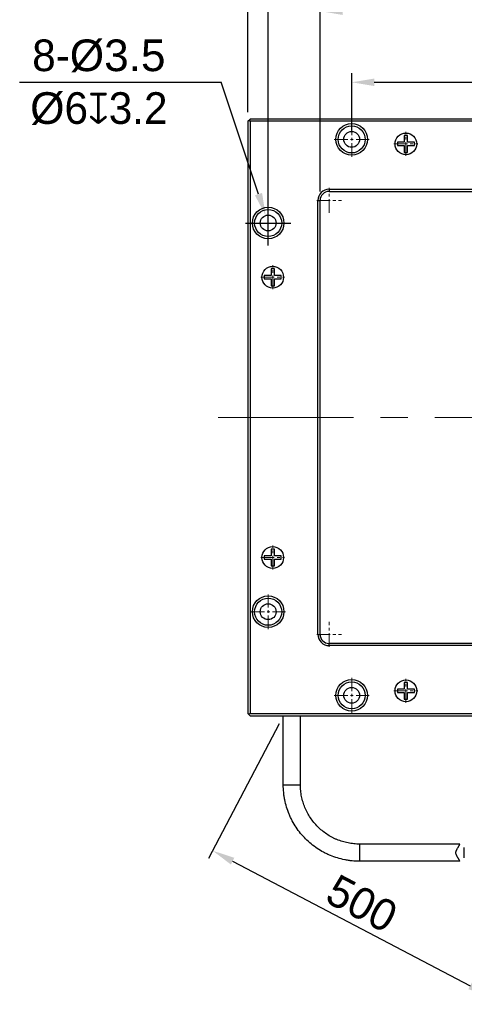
# Model space of a CAD drawing. Header units: inches. Extents: x 104 to 276, y -6115 to -5944.
# Tile 1 of 5: x 104 to 153, y -6112 to -6003. Entities that reach past the tile are written whole.
import ezdxf

# ---------------------------------------------------------------- set-up
doc = ezdxf.new("R2010")
doc.units = ezdxf.units.IN
doc.header["$LTSCALE"] = 3
doc.header["$MEASUREMENT"] = 0
doc.header["$PDSIZE"] = -5
doc.linetypes.add('CENTERX2', pattern=[4, 2.5, -0.5, 0.5, -0.5])
doc.layers.get('Defpoints').update_dxf_attribs({"lineweight": 18})
for name, color, linetype, lineweight in [('中心线', 1, 'CENTERX2', 20), ('标注', 3, 'Continuous', 25), ('粗实线', 7, 'Continuous', 30)]:
    doc.layers.add(name, color=color, linetype=linetype, lineweight=lineweight)
doc.styles.get("Standard").update_dxf_attribs({"font": '兰亭黑 GBK.TTF'})
doc.dimstyles.new('CST Standard', dxfattribs={"dimtxt": 3.5, "dimasz": 2.5, "dimexe": 1, "dimexo": 1, "dimgap": 0.6, "dimtad": 1, "dimtoh": 1, "dimdsep": 46, "dimtxsty": 'Standard', "dimcen": -2.5, "dimdle": 5, "dimadec": 1, "dimazin": 2, "dimtfac": 1, "dimtofl": 0, "dimtmove": 0, "dimatfit": 0, "dimfxl": 1, "dimtolj": 1, "dimarcsym": 0})

# ---------------------------------------------------------------- blocks, each defined once
blk = doc.blocks.new('*X0')
at = {"layer": 'Defpoints', "color": 0}
for p in [(183.47, -6009.72), (140.47, -6016.04), (183.47, -6016.04)]:
    blk.add_point(p, dxfattribs=at)
at = {"layer": '标注', "color": 0, "linetype": 'Continuous', "lineweight": -2, "ltscale": 3}
for p, q in [((140.47, -6015.04), (140.47, -6008.72)), ((183.47, -6015.04), (183.47, -6008.72))]:
    blk.add_line(p, q, dxfattribs=at)
at = {"layer": '标注', "color": 9, "linetype": 'Continuous', "lineweight": -2, "ltscale": 3}
blk.add_line((142.97, -6009.72), (180.97, -6009.72), dxfattribs=at)
at = {"layer": '标注', "color": 9}
for points in [[(142.97, -6009.31), (142.97, -6010.14), (140.47, -6009.72)], [(180.97, -6010.14), (180.97, -6009.31), (183.47, -6009.72)]]:
    blk.add_solid(points, dxfattribs=at)
at = {"layer": '标注', "color": 7, "ltscale": 3, "insert": (161.97, -6007.24), "char_height": 3.5, "attachment_point": 5}
blk.add_mtext('\\A1;86', dxfattribs=at)
blk = doc.blocks.new('*X1')
at = {"layer": 'Defpoints', "color": 0}
for p in [(192.72, -5996.4), (131.22, -6025.29), (192.72, -6025.29)]:
    blk.add_point(p, dxfattribs=at)
at = {"layer": '标注', "color": 0, "linetype": 'Continuous', "lineweight": -2, "ltscale": 3}
for p, q in [((131.22, -6024.29), (131.22, -5995.4)), ((192.72, -6024.29), (192.72, -5995.4))]:
    blk.add_line(p, q, dxfattribs=at)
at = {"layer": '标注', "color": 9, "linetype": 'Continuous', "lineweight": -2, "ltscale": 3}
blk.add_line((133.72, -5996.4), (190.22, -5996.4), dxfattribs=at)
at = {"layer": '标注', "color": 9}
for points in [[(133.72, -5995.98), (133.72, -5996.81), (131.22, -5996.4)], [(190.22, -5996.81), (190.22, -5995.98), (192.72, -5996.4)]]:
    blk.add_solid(points, dxfattribs=at)
at = {"layer": '标注', "color": 7, "ltscale": 3, "insert": (161.97, -5993.9), "char_height": 3.5, "attachment_point": 5}
blk.add_mtext('\\A1;123', dxfattribs=at)
blk = doc.blocks.new('*X2')
at = {"layer": 'Defpoints', "color": 0}
for p in [(194.97, -5990.86), (128.97, -6014.04), (194.97, -6014.04)]:
    blk.add_point(p, dxfattribs=at)
at = {"layer": '标注', "color": 0, "linetype": 'Continuous', "lineweight": -2, "ltscale": 3}
for p, q in [((128.97, -6013.04), (128.97, -5989.86)), ((194.97, -6013.04), (194.97, -5989.86))]:
    blk.add_line(p, q, dxfattribs=at)
at = {"layer": '标注', "color": 9, "linetype": 'Continuous', "lineweight": -2, "ltscale": 3}
blk.add_line((131.47, -5990.86), (192.47, -5990.86), dxfattribs=at)
at = {"layer": '标注', "color": 9}
for points in [[(131.47, -5990.44), (131.47, -5991.28), (128.97, -5990.86)], [(192.47, -5991.28), (192.47, -5990.44), (194.97, -5990.86)]]:
    blk.add_solid(points, dxfattribs=at)
at = {"layer": '标注', "color": 7, "ltscale": 3, "insert": (161.97, -5988.36), "char_height": 3.5, "attachment_point": 5}
blk.add_mtext('\\A1;132', dxfattribs=at)
blk = doc.blocks.new('*X4')
at = {"layer": 'Defpoints', "color": 0}
for p in [(186.97, -6001.85), (136.97, -6022.79), (186.97, -6022.79)]:
    blk.add_point(p, dxfattribs=at)
at = {"layer": '标注', "color": 0, "linetype": 'Continuous', "lineweight": -2, "ltscale": 3}
for p, q in [((136.97, -6021.79), (136.97, -6000.85)), ((186.97, -6021.79), (186.97, -6000.85))]:
    blk.add_line(p, q, dxfattribs=at)
at = {"layer": '标注', "color": 9, "linetype": 'Continuous', "lineweight": -2, "ltscale": 3}
blk.add_line((139.47, -6001.85), (184.47, -6001.85), dxfattribs=at)
at = {"layer": '标注', "color": 9}
for points in [[(139.47, -6001.44), (139.47, -6002.27), (136.97, -6001.85)], [(184.47, -6002.27), (184.47, -6001.44), (186.97, -6001.85)]]:
    blk.add_solid(points, dxfattribs=at)
at = {"layer": '标注', "color": 7, "ltscale": 3, "insert": (161.97, -5998.84), "char_height": 3.5, "attachment_point": 5}
blk.add_mtext('\\A1;100(发光区)', dxfattribs=at)
blk = doc.blocks.new('*X11')
at = {"layer": 'Defpoints', "color": 0}
for p in [(130.94, -6024.46), (131.5, -6026.12)]:
    blk.add_point(p, dxfattribs=at)
at = {"layer": '标注', "color": 9, "linetype": 'Continuous', "lineweight": -2, "ltscale": 3}
for p in [(103.7, -6009.72), (130.15, -6022.09)]:
    blk.add_line(p, (126.01, -6009.72), dxfattribs=at)
at = {"layer": '标注', "color": 0, "linetype": 'Continuous', "ltscale": 3}
for p, q in [((131.22, -6027.79), (131.22, -6022.79)), ((128.72, -6025.29), (133.72, -6025.29))]:
    blk.add_line(p, q, dxfattribs=at)
at = {"layer": '标注', "color": 9}
blk.add_solid([(129.75, -6022.22), (130.54, -6021.96), (130.94, -6024.46)], dxfattribs=at)
at = {"layer": '标注', "color": 7, "ltscale": 3, "insert": (112.47, -6009.72), "char_height": 3.5, "attachment_point": 5}
blk.add_mtext('\\A1;8-{\\A1;\\fArial|b0|i0|c134|p34;%%C3.5\\P%%C\\fFZLanTingHei-R-GBK|b0|i0|c134|p2;6\\fGDT|b1|i0|c0|p2;x\\fFZLanTingHei-R-GBK|b0|i0|c134|p2;3.2}', dxfattribs=at)
blk = doc.blocks.new('*X12')
at = {"layer": 'Defpoints', "color": 0}
for p in [(132.89, -6079.79), (163.62, -6095.9), (155.8, -6110.83)]:
    blk.add_point(p, dxfattribs=at)
at = {"layer": '标注', "color": 0, "linetype": 'Continuous', "lineweight": -2, "ltscale": 3}
for p, q in [((132.43, -6080.67), (124.6, -6095.6)), ((163.16, -6096.78), (155.33, -6111.71))]:
    blk.add_line(p, q, dxfattribs=at)
at = {"layer": '标注', "color": 9, "linetype": 'Continuous', "lineweight": -2, "ltscale": 3}
blk.add_line((127.28, -6095.88), (153.58, -6109.67), dxfattribs=at)
at = {"layer": '标注', "color": 9}
for points in [[(127.47, -6095.51), (127.09, -6096.25), (125.07, -6094.72)], [(153.39, -6110.04), (153.78, -6109.3), (155.8, -6110.83)]]:
    blk.add_solid(points, dxfattribs=at)
at = {"layer": '标注', "color": 7, "ltscale": 3, "insert": (141.59, -6100.57), "char_height": 3.5, "attachment_point": 5, "rotation": 332.3374}
blk.add_mtext('\\A1;500', dxfattribs=at)

msp = doc.modelspace()

# ---------------------------------------------------------------- linework, layer by layer
at = {"layer": '中心线', "color": 0, "ltscale": 0.2}
for p, q in [((140.4674, -6017.9634), (140.4674, -6014.1134)), ((146.4674, -6017.8584), (146.4674, -6015.2184)), ((138.5424, -6016.0384), (142.3924, -6016.0384)), ((145.1474, -6016.5384), (147.7874, -6016.5384)), ((137.9674, -6024.1634), (137.9674, -6021.4134)), ((136.5924, -6022.7884), (139.3424, -6022.7884)), ((131.2174, -6027.2134), (131.2174, -6023.3634)), ((129.2924, -6025.2884), (133.1424, -6025.2884)), ((131.7174, -6032.6084), (131.7174, -6029.9684)), ((130.3974, -6031.2884), (133.0374, -6031.2884)), ((131.7174, -6063.6084), (131.7174, -6060.9684)), ((130.3974, -6062.2884), (133.0374, -6062.2884)), ((131.2174, -6070.2134), (131.2174, -6066.3634)), ((129.2924, -6068.2884), (133.1424, -6068.2884)), ((137.9674, -6072.1634), (137.9674, -6069.4134)), ((136.5924, -6070.7884), (139.3424, -6070.7884)), ((140.4674, -6079.4634), (140.4674, -6075.6134)), ((146.4674, -6078.3584), (146.4674, -6075.7184)), ((138.5424, -6077.5384), (142.3924, -6077.5384)), ((145.1474, -6077.0384), (147.7874, -6077.0384))]:
    msp.add_line(p, q, dxfattribs=at)
at = {"layer": '中心线', "color": 0, "ltscale": 2}
msp.add_line((125.6674, -6046.7884), (198.2674, -6046.7884), dxfattribs=at)
at = {"layer": '粗实线', "color": 0}
for p, q in [((128.9674, -6014.0384), (129.2174, -6013.7884)), ((128.9674, -6014.0384), (128.9674, -6079.5384)), ((129.0924, -6013.9134), (129.2174, -6014.0384)), ((194.7174, -6013.7884), (129.2174, -6013.7884)), ((129.2174, -6014.0384), (129.2174, -6079.5384)), ((194.7174, -6014.0384), (129.2174, -6014.0384)), ((145.5318, -6016.3529), (145.5318, -6016.724)), ((146.2818, -6016.3529), (145.5318, -6016.3529)), ((146.2818, -6015.6029), (146.2818, -6016.3529)), ((146.6529, -6015.6029), (146.2818, -6015.6029)), ((146.6529, -6016.3529), (146.6529, -6015.6029)), ((147.4029, -6016.3529), (146.6529, -6016.3529)), ((147.4029, -6016.724), (147.4029, -6016.3529)), ((145.5318, -6016.724), (146.2818, -6016.724)), ((146.2818, -6016.724), (146.2818, -6017.474)), ((146.2818, -6017.474), (146.6529, -6017.474)), ((146.6529, -6017.474), (146.6529, -6016.724)), ((146.6529, -6016.724), (147.4029, -6016.724)), ((137.9674, -6021.5384), (137.9674, -6021.7884)), ((137.9674, -6021.5384), (185.9674, -6021.5384)), ((137.9674, -6021.7884), (185.9674, -6021.7884)), ((136.7174, -6070.7884), (136.7174, -6022.7884)), ((136.7174, -6022.7884), (136.9674, -6022.7884)), ((136.9674, -6070.7884), (136.9674, -6022.7884)), ((131.5318, -6030.3529), (131.5318, -6031.1029)), ((131.9029, -6030.3529), (131.5318, -6030.3529)), ((131.9029, -6031.1029), (131.9029, -6030.3529)), ((130.7818, -6031.1029), (130.7818, -6031.474)), ((131.5318, -6031.1029), (130.7818, -6031.1029)), ((130.7818, -6031.474), (131.5318, -6031.474)), ((131.5318, -6031.474), (131.5318, -6032.224)), ((132.6529, -6031.1029), (131.9029, -6031.1029)), ((131.9029, -6032.224), (131.9029, -6031.474)), ((131.9029, -6031.474), (132.6529, -6031.474)), ((132.6529, -6031.474), (132.6529, -6031.1029)), ((131.5318, -6032.224), (131.9029, -6032.224)), ((130.7818, -6062.1029), (130.7818, -6062.474)), ((131.5318, -6062.1029), (130.7818, -6062.1029)), ((131.5318, -6061.3529), (131.5318, -6062.1029)), ((131.9029, -6061.3529), (131.5318, -6061.3529)), ((131.9029, -6062.1029), (131.9029, -6061.3529)), ((132.6529, -6062.1029), (131.9029, -6062.1029)), ((132.6529, -6062.474), (132.6529, -6062.1029)), ((130.7818, -6062.474), (131.5318, -6062.474)), ((131.5318, -6062.474), (131.5318, -6063.224)), ((131.5318, -6063.224), (131.9029, -6063.224)), ((131.9029, -6063.224), (131.9029, -6062.474)), ((131.9029, -6062.474), (132.6529, -6062.474)), ((136.7174, -6070.7884), (136.9674, -6070.7884)), ((137.9674, -6072.0384), (137.9674, -6071.7884)), ((185.9674, -6071.7884), (137.9674, -6071.7884)), ((185.9674, -6072.0384), (137.9674, -6072.0384)), ((146.6529, -6076.1029), (146.2818, -6076.1029)), ((146.2818, -6076.1029), (146.2818, -6076.8529)), ((146.6529, -6076.8529), (146.6529, -6076.1029)), ((146.2818, -6076.8529), (145.5318, -6076.8529)), ((145.5318, -6076.8529), (145.5318, -6077.224)), ((145.5318, -6077.224), (146.2818, -6077.224)), ((146.2818, -6077.224), (146.2818, -6077.974)), ((147.4029, -6076.8529), (146.6529, -6076.8529)), ((146.6529, -6077.224), (147.4029, -6077.224)), ((146.6529, -6077.974), (146.6529, -6077.224)), ((147.4029, -6077.224), (147.4029, -6076.8529)), ((146.2818, -6077.974), (146.6529, -6077.974)), ((129.2174, -6079.7884), (128.9674, -6079.5384)), ((129.2174, -6079.5384), (129.0924, -6079.6634)), ((129.2174, -6079.5384), (194.7174, -6079.5384)), ((129.2174, -6079.7884), (194.7174, -6079.7884)), ((132.8924, -6087.4422), (132.8924, -6079.7884)), ((134.7924, -6087.4422), (134.7924, -6079.7884)), ((132.8924, -6087.4422), (134.7924, -6087.4422)), ((152.4336, -6093.9922), (141.3408, -6093.9922)), ((152.9357, -6095.499), (152.9357, -6094.3853)), ((152.4336, -6095.8922), (141.3408, -6095.8922))]:
    msp.add_line(p, q, dxfattribs=at)
for centre, radius in [((140.4674, -6016.0384), 1.75), ((140.4674, -6016.0384), 1.5), ((140.4674, -6016.0384), 0.875), ((146.4674, -6016.5384), 1.2), ((146.4674, -6016.5384), 1.2), ((131.2174, -6025.2884), 1.75), ((131.2174, -6025.2884), 1.5), ((131.2174, -6025.2884), 0.875), ((131.7174, -6031.2884), 1.2), ((131.7174, -6031.2884), 1.2), ((131.7174, -6062.2884), 1.2), ((131.7174, -6062.2884), 1.2), ((131.2174, -6068.2884), 1.75), ((131.2174, -6068.2884), 1.5), ((131.2174, -6068.2884), 0.875), ((140.4674, -6077.5384), 1.75), ((140.4674, -6077.5384), 1.5), ((146.4674, -6077.0384), 1.2), ((146.4674, -6077.0384), 1.2), ((140.4674, -6077.5384), 0.875)]:
    msp.add_circle(centre, radius, dxfattribs=at)
for centre, radius, start, end in [((146.4674, -6016.5384), 0.95, 168.735878, 169.999338), ((146.4674, -6016.5384), 0.95, 100.000662, 101.264122), ((146.4674, -6016.5384), 0.95, 78.735878, 79.999338), ((146.4674, -6016.5384), 0.95, 10.000662, 11.264122), ((146.4674, -6016.5384), 0.95, 190.000662, 191.264122), ((146.4674, -6016.5384), 0.95, 258.735878, 259.999338), ((146.4674, -6016.5384), 0.95, 280.000662, 281.264122), ((146.4674, -6016.5384), 0.95, 348.735878, 349.999338), ((137.9674, -6022.7884), 1.25, 90, 180), ((137.9674, -6022.7884), 1, 90, 180), ((131.7174, -6031.2884), 0.95, 100.000662, 101.264122), ((131.7174, -6031.2884), 0.95, 78.735878, 79.999338), ((131.7174, -6031.2884), 0.95, 168.735878, 169.999338), ((131.7174, -6031.2884), 0.95, 190.000662, 191.264122), ((131.7174, -6031.2884), 0.95, 10.000662, 11.264122), ((131.7174, -6031.2884), 0.95, 348.735878, 349.999338), ((131.7174, -6031.2884), 0.95, 258.735878, 259.999338), ((131.7174, -6031.2884), 0.95, 280.000662, 281.264122), ((131.7174, -6062.2884), 0.95, 168.735878, 169.999338), ((131.7174, -6062.2884), 0.95, 100.000662, 101.264122), ((131.7174, -6062.2884), 0.95, 78.735878, 79.999338), ((131.7174, -6062.2884), 0.95, 10.000662, 11.264122), ((131.7174, -6062.2884), 0.95, 190.000662, 191.264122), ((131.7174, -6062.2884), 0.95, 258.735878, 259.999338), ((131.7174, -6062.2884), 0.95, 280.000662, 281.264122), ((131.7174, -6062.2884), 0.95, 348.735878, 349.999338), ((137.9674, -6070.7884), 1.25, 180, 270), ((137.9674, -6070.7884), 1, 180, 270), ((146.4674, -6077.0384), 0.95, 100.000662, 101.264122), ((146.4674, -6077.0384), 0.95, 78.735878, 79.999338), ((146.4674, -6077.0384), 0.95, 168.735878, 169.999338), ((146.4674, -6077.0384), 0.95, 190.000662, 191.264122), ((146.4674, -6077.0384), 0.95, 10.000662, 11.264122), ((146.4674, -6077.0384), 0.95, 348.735878, 349.999338), ((146.4674, -6077.0384), 0.95, 258.735878, 259.999338), ((146.4674, -6077.0384), 0.95, 280.000662, 281.264122)]:
    msp.add_arc(centre, radius, start, end, dxfattribs=at)
for points, knots in [([(141.3408, -6095.8922), (141.0645, -6095.8922), (140.6495, -6095.8718), (140.1007, -6095.8041), (139.5558, -6095.7095), (138.8844, -6095.5413), (138.2327, -6095.3081), (137.7272, -6095.084), (137.2332, -6094.8353), (136.6395, -6094.4794), (135.9725, -6093.9846), (135.3572, -6093.4268), (134.7995, -6092.8114), (134.3049, -6092.1443), (133.949, -6091.5505), (133.7004, -6091.0565), (133.4763, -6090.5508), (133.2431, -6089.899), (133.075, -6089.2275), (132.9804, -6088.6826), (132.9127, -6088.1336), (132.8924, -6087.7186), (132.8924, -6087.4422)], [0, 0, 0, 0, 19141.30971462, 28714.87941926, 38288.46061047, 57429.95110839, 76571.60826878, 86145.39811736, 95719.2461033, 114861.36539138, 134003.76222562, 153146.45363678, 172289.44541409, 191432.73179894, 210576.29569933, 220151.05651534, 229725.87543807, 248869.90146614, 268014.09464678, 277589.11861245, 287164.17474051, 306308.53421605, 306308.53421605, 306308.53421605, 306308.53421605]), ([(141.3408, -6093.9922), (141.1266, -6093.9922), (140.805, -6093.9764), (140.3796, -6093.9239), (139.9573, -6093.8506), (139.4369, -6093.7203), (138.9318, -6093.5395), (138.5399, -6093.3657), (138.157, -6093.173), (137.6969, -6092.8971), (137.1799, -6092.5136), (136.7029, -6092.0812), (136.2707, -6091.6042), (135.8873, -6091.0871), (135.6114, -6090.6268), (135.4187, -6090.2439), (135.245, -6089.8519), (135.0643, -6089.3467), (134.9339, -6088.8261), (134.8606, -6088.4037), (134.8082, -6087.9782), (134.7924, -6087.6565), (134.7924, -6087.4422)], [0, 0, 0, 0, 19137.44844036, 28709.09982976, 38280.77550582, 57418.52007181, 76556.54171387, 86128.56456959, 95700.68414314, 114839.47462767, 133978.72665043, 153118.46863264, 172258.71022156, 191399.44186181, 210540.63504029, 220114.27361674, 229688.00884977, 248829.97056446, 267972.21033526, 277546.28683708, 287120.41166718, 306262.93261798, 306262.93261798, 306262.93261798, 306262.93261798]), ([(141.3408, -6095.8922), (141.341, -6095.8922), (141.3415, -6095.8918), (141.3421, -6095.8903), (141.3429, -6095.8869), (141.3438, -6095.8812), (141.3447, -6095.8732), (141.3456, -6095.863), (141.3465, -6095.8506), (141.3473, -6095.836), (141.3482, -6095.8192), (141.3491, -6095.8003), (141.3502, -6095.771), (141.3516, -6095.7296), (141.3531, -6095.6742), (141.3545, -6095.6118), (141.3557, -6095.5429), (141.3568, -6095.4683), (141.3578, -6095.3886), (141.3586, -6095.3046), (141.3592, -6095.2171), (141.3598, -6095.0959), (141.3601, -6094.9422), (141.3598, -6094.7885), (141.3592, -6094.6673), (141.3586, -6094.5798), (141.3578, -6094.4958), (141.3568, -6094.4161), (141.3557, -6094.3415), (141.3545, -6094.2726), (141.3531, -6094.2102), (141.3516, -6094.1548), (141.3502, -6094.1134), (141.3491, -6094.0841), (141.3482, -6094.0652), (141.3473, -6094.0485), (141.3465, -6094.0338), (141.3456, -6094.0214), (141.3447, -6094.0112), (141.3438, -6094.0032), (141.3429, -6093.9975), (141.3421, -6093.9941), (141.3415, -6093.9926), (141.341, -6093.9922), (141.3408, -6093.9922)], [0, 0, 0, 0, 183.41378773, 509.56836746, 1695.09278587, 3623.24879649, 6298.8222707, 9718.55360161, 13875.6983005, 18761.11837233, 24363.49972853, 30669.66660814, 37664.71079544, 53652.87764799, 72175.03075769, 93053.32670763, 116087.12442451, 141054.91830745, 167716.45421444, 195815.18111024, 225080.66524249, 255231.19091615, 317020.70596211, 378810.22100808, 408960.74668173, 438226.23081399, 466324.95770979, 492986.49361678, 517954.28749972, 540988.08521659, 561866.38116654, 580388.53427624, 596376.70112879, 603371.74531608, 609677.91219569, 615280.2935519, 620165.71362373, 624322.85832262, 627742.58965352, 630418.16312774, 632346.31913835, 633531.84355676, 633857.9981365, 634041.41192423, 634041.41192423, 634041.41192423, 634041.41192423]), ([(152.4336, -6095.8922), (152.4337, -6095.8922), (152.434, -6095.8919), (152.4341, -6095.8914), (152.4342, -6095.8906), (152.434, -6095.8891), (152.4337, -6095.8869), (152.4332, -6095.884), (152.4324, -6095.8805), (152.4313, -6095.8764), (152.4294, -6095.8696), (152.4262, -6095.8596), (152.4214, -6095.8458), (152.4151, -6095.8297), (152.4042, -6095.8037), (152.3864, -6095.7661), (152.3597, -6095.7159), (152.3269, -6095.6595), (152.2889, -6095.5977), (152.247, -6095.5313), (152.2024, -6095.4607), (152.1569, -6095.386), (152.1122, -6095.307), (152.0706, -6095.2233), (152.0351, -6095.1344), (152.0096, -6095.0403), (151.9994, -6094.9422), (152.0096, -6094.8441), (152.0351, -6094.75), (152.0706, -6094.6611), (152.1122, -6094.5774), (152.1569, -6094.4984), (152.2024, -6094.4237), (152.247, -6094.3531), (152.2889, -6094.2867), (152.3269, -6094.2249), (152.3597, -6094.1685), (152.3864, -6094.1183), (152.4042, -6094.0807), (152.4151, -6094.0547), (152.4214, -6094.0386), (152.4262, -6094.0248), (152.4294, -6094.0148), (152.4313, -6094.0081), (152.4324, -6094.0039), (152.4332, -6094.0004), (152.4337, -6093.9975), (152.434, -6093.9953), (152.4342, -6093.9938), (152.4341, -6093.993), (152.434, -6093.9925), (152.4337, -6093.9922), (152.4336, -6093.9922)], [0, 0, 0, 0, 179.08430891, 327.28392335, 528.36017191, 1100.72925061, 1907.85277908, 2953.13856868, 4238.15272304, 5763.63445816, 7530.07098115, 11785.98946323, 17004.78004698, 23180.63582364, 30301.7658986, 47292.92864619, 67721.42156416, 91202.19189635, 117278.71715351, 145493.68617845, 175441.58411927, 206791.07063689, 239284.88537346, 272724.77875613, 306943.9211333, 341761.93453036, 376920.25798844, 412078.59644796, 446896.59823588, 481115.7398592, 514555.62781422, 547049.44021388, 578398.92846534, 608346.82663231, 636561.79490341, 662638.3162406, 686119.08325589, 706547.57436465, 723538.73454918, 730659.86402106, 736835.71934542, 742054.50925071, 746310.42773279, 748076.86440655, 749602.34621705, 750887.3604468, 751932.64631178, 752739.76976487, 753312.13891895, 753513.21509212, 753661.41470657, 753840.49894009, 753840.49894009, 753840.49894009, 753840.49894009])]:
    msp.add_open_spline(points, degree=3, knots=knots, dxfattribs=at)

# ---------------------------------------------------------------- dimensions: what is measured, and where the dimension line sits
at = {"layer": '标注', "color": 0, "ltscale": 3}
for base, p1, p2, picture, middle in [((194.9674, -5990.8588), (128.9674, -6014.0384), (194.9674, -6014.0384), '*X2', (161.9674, -5990.8588)), ((192.7174, -5996.3969), (131.2174, -6025.2884), (192.7174, -6025.2884), '*X1', (161.9674, -5996.3969))]:
    dim = msp.add_linear_dim(base=base, p1=p1, p2=p2, dimstyle='CST Standard', override={"dimlfac": 2, "dimsah": 1, "dimclrd": 9, "dimclrt": 7, "dimtzin": 0}, dxfattribs=at)
    dim.commit()
    dim.dimension.update_dxf_attribs({"geometry": picture, "text_midpoint": middle, "dimtype": 160})
dim = msp.add_linear_dim(base=(186.9674, -6001.8522), p1=(136.9674, -6022.7884), p2=(186.9674, -6022.7884), text='<>(发光区)', dimstyle='CST Standard', override={"dimlfac": 2, "dimsah": 1, "dimclrd": 9, "dimclrt": 7, "dimtzin": 0}, dxfattribs=at)
dim.commit()
dim.dimension.update_dxf_attribs({"geometry": '*X4', "text_midpoint": (161.9674, -6001.8522), "dimtype": 160})
dim = msp.add_diameter_dim_2p(p1=(131.4951, -6026.1182), p2=(130.9396, -6024.4587), text='8-{\\A1;\\fArial|b0|i0|c134|p34;<>\\X%%C\\fFZLanTingHei-R-GBK|b0|i0|c134|p2;6\\fGDT|b1|i0|c0|p2;x\\fFZLanTingHei-R-GBK|b0|i0|c134|p2;3.2}', dimstyle='CST Standard', override={"dimlfac": 2, "dimpost": '%%C<>', "dimtxsty": 'Standard', "dimsah": 1, "dimclrd": 9, "dimclrt": 7, "dimtzin": 0}, dxfattribs=at)
dim.commit()
dim.dimension.update_dxf_attribs({"geometry": '*X11', "text_midpoint": (112.4658, -6009.7232), "dimtype": 163})
dim = msp.add_linear_dim(base=(183.4674, -6009.7232), p1=(140.4674, -6016.0384), p2=(183.4674, -6016.0384), dimstyle='CST Standard', override={"dimlfac": 2, "dimsah": 1, "dimclrd": 9, "dimclrt": 7, "dimtzin": 0}, dxfattribs=at)
dim.commit()
dim.dimension.update_dxf_attribs({"geometry": '*X0', "text_midpoint": (161.9674, -6007.2358)})
dim = msp.add_linear_dim(base=(155.7984, -6110.8286), p1=(132.8924, -6079.7884), p2=(163.6248, -6095.8978), angle=332.337387, text='500', dimstyle='CST Standard', override={"dimlfac": 2, "dimsah": 1, "dimclrd": 9, "dimclrt": 7}, dxfattribs=at)
dim.commit()
dim.dimension.update_dxf_attribs({"geometry": '*X12', "text_midpoint": (141.587, -6100.5708)})

doc.saveas('drawing.dxf')
